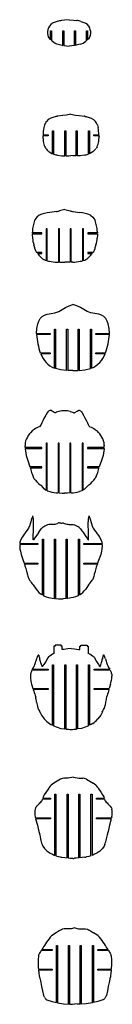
# Model space of a CAD drawing. Extents: x 1980 to 7619, y -7122 to 8570.
# Tile 12 of 12: x 2446 to 2810, y 4690 to 8570. Entities that reach past the tile are written whole.
import ezdxf

# ---------------------------------------------------------------- set-up
doc = ezdxf.new("R2010")
doc.units = 0

msp = doc.modelspace()

# ---------------------------------------------------------------- linework, layer by layer
at = {"color": 7, "linetype": 'Continuous'}
for p, q in [((2577.6, 8558), (2574, 8555.9)), ((2593.7, 8563.6), (2577.6, 8558)), ((2622.2, 8568.6), (2609.9, 8567)), ((2640, 8570.2), (2622.2, 8568.6)), ((2640, 8570.2), (2657.8, 8568.6)), ((2657.8, 8568.6), (2670.1, 8567)), ((2686.4, 8563.6), (2702.4, 8558)), ((2702.4, 8558), (2706.1, 8555.9)), ((2567.1, 8526.3), (2571.1, 8526.3)), ((2567.1, 8491.2), (2567.1, 8526.3)), ((2571.1, 8526.3), (2571.1, 8487.8)), ((2615.1, 8526.3), (2619.1, 8526.3)), ((2615.1, 8468.9), (2615.1, 8526.3)), ((2619.1, 8526.3), (2619.1, 8468.4)), ((2660.9, 8526.3), (2664.9, 8526.3)), ((2660.9, 8468.4), (2660.9, 8526.3)), ((2664.9, 8526.3), (2664.9, 8468.9)), ((2708.9, 8487.8), (2708.9, 8526.3)), ((2708.9, 8526.3), (2712.9, 8526.3)), ((2712.9, 8526.3), (2712.9, 8491.2)), ((2572.5, 8486.8), (2574.8, 8485)), ((2596.9, 8473.2), (2612.5, 8469.4)), ((2612.5, 8469.4), (2615.1, 8468.9)), ((2619.1, 8468.4), (2640, 8466.2)), ((2660.9, 8468.4), (2640, 8466.2)), ((2667.6, 8469.4), (2664.9, 8468.9)), ((2683.2, 8473.2), (2667.6, 8469.4)), ((2707.6, 8486.8), (2705.3, 8485)), ((2615.5, 8192.3), (2595.7, 8189.8)), ((2629.3, 8194.1), (2615.5, 8192.3)), ((2647.4, 8197.6), (2629.3, 8194.1)), ((2647.4, 8197.6), (2665.6, 8194.1)), ((2665.6, 8194.1), (2679.4, 8192.3)), ((2679.4, 8192.3), (2699.2, 8189.8)), ((2543.7, 8155.3), (2541.1, 8144.8)), ((2751.1, 8155.3), (2753.7, 8144.8)), ((2537.2, 8112), (2537.2, 8110.1)), ((2557.3, 8112), (2537.2, 8112)), ((2537.4, 8116), (2557.3, 8116)), ((2557.3, 8116), (2557.3, 8112)), ((2574.6, 8132.6), (2578.6, 8132.6)), ((2574.6, 8042), (2574.6, 8132.6)), ((2578.6, 8132.6), (2578.6, 8040.7)), ((2622.6, 8132.6), (2626.6, 8132.6)), ((2622.6, 8033.7), (2622.6, 8132.6)), ((2626.6, 8132.6), (2626.6, 8034)), ((2668.3, 8132.6), (2672.3, 8132.6)), ((2668.3, 8034), (2668.3, 8132.6)), ((2672.3, 8132.6), (2672.3, 8033.7)), ((2716.3, 8040.7), (2716.3, 8132.6)), ((2716.3, 8132.6), (2720.3, 8132.6)), ((2720.3, 8132.6), (2720.3, 8042)), ((2737.6, 8116), (2757.5, 8116)), ((2737.6, 8112), (2737.6, 8116)), ((2757.7, 8112), (2737.6, 8112)), ((2757.7, 8112), (2757.7, 8110.1)), ((2545, 8069.2), (2547.7, 8064.7)), ((2547.7, 8064.7), (2549.1, 8062.7)), ((2558.9, 8051.6), (2561.6, 8049.3)), ((2578.6, 8040.7), (2580.5, 8040.1)), ((2594.7, 8036.6), (2611.7, 8034.3)), ((2611.7, 8034.3), (2611.9, 8034.3)), ((2611.9, 8034.3), (2622.6, 8033.7)), ((2626.6, 8034), (2630.7, 8034.3)), ((2630.7, 8034.3), (2640, 8034.3)), ((2640, 8034.3), (2647.4, 8034.4)), ((2654.9, 8034.3), (2647.4, 8034.4)), ((2664.1, 8034.3), (2654.9, 8034.3)), ((2668.3, 8034), (2664.1, 8034.3)), ((2683, 8034.3), (2672.3, 8033.7)), ((2683.1, 8034.3), (2683, 8034.3)), ((2700.2, 8036.6), (2683.1, 8034.3)), ((2716.3, 8040.7), (2714.3, 8040.1)), ((2735.9, 8051.6), (2733.3, 8049.3)), ((2747.2, 8064.7), (2745.8, 8062.7)), ((2749.9, 8069.2), (2747.2, 8064.7)), ((2583.1, 7812.5), (2564.3, 7810.1)), ((2590.3, 7813.8), (2583.1, 7812.5)), ((2623.3, 7822.8), (2602.8, 7817.1)), ((2623.3, 7822.8), (2643.7, 7817.1)), ((2656.2, 7813.8), (2663.4, 7812.5)), ((2663.4, 7812.5), (2682.3, 7810.1)), ((2505.4, 7781.6), (2504.5, 7779.4)), ((2741.1, 7781.6), (2742, 7779.4)), ((2495.7, 7736.4), (2495.4, 7729.9)), ((2533.1, 7729.9), (2495.4, 7729.9)), ((2495.4, 7725.9), (2533.1, 7725.9)), ((2533.1, 7725.9), (2533.1, 7729.9)), ((2554.4, 7746.5), (2550.4, 7746.5)), ((2550.4, 7746.5), (2550.4, 7621.2)), ((2554.4, 7620.1), (2554.4, 7746.5)), ((2602.4, 7746.5), (2598.4, 7746.5)), ((2598.4, 7746.5), (2598.4, 7614.6)), ((2602.4, 7614.6), (2602.4, 7746.5)), ((2648.2, 7746.5), (2644.2, 7746.5)), ((2644.2, 7746.5), (2644.2, 7614.6)), ((2648.2, 7614.6), (2648.2, 7746.5)), ((2696.2, 7746.5), (2692.2, 7746.5)), ((2692.2, 7746.5), (2692.2, 7620.1)), ((2696.2, 7621.2), (2696.2, 7746.5)), ((2751.1, 7729.9), (2713.4, 7729.9)), ((2713.4, 7729.9), (2713.4, 7725.9)), ((2713.4, 7725.9), (2751.1, 7725.9)), ((2750.8, 7736.4), (2751.1, 7729.9)), ((2533.1, 7653), (2512, 7653)), ((2515.2, 7649), (2533.1, 7649)), ((2533.1, 7649), (2533.1, 7653)), ((2734.5, 7653), (2713.4, 7653)), ((2713.4, 7653), (2713.4, 7649)), ((2713.4, 7649), (2731.4, 7649)), ((2592.4, 7614.8), (2598.4, 7614.6)), ((2602.4, 7614.6), (2608.9, 7614.6)), ((2608.9, 7614.6), (2621.6, 7614.8)), ((2621.6, 7614.8), (2623.3, 7614.9)), ((2624.9, 7614.8), (2623.3, 7614.9)), ((2637.6, 7614.6), (2624.9, 7614.8)), ((2644.2, 7614.6), (2637.6, 7614.6)), ((2654.1, 7614.8), (2648.2, 7614.6)), ((2511.9, 7333.7), (2565.1, 7333.7)), ((2565.1, 7333.7), (2565.1, 7329.7)), ((2582.4, 7350.3), (2586.4, 7350.3)), ((2582.4, 7197.2), (2582.4, 7350.3)), ((2586.4, 7350.3), (2586.4, 7195.7)), ((2630.4, 7350.3), (2634.4, 7350.3)), ((2630.4, 7188.2), (2630.4, 7350.3)), ((2634.4, 7350.3), (2634.4, 7187.9)), ((2676.1, 7350.3), (2680.1, 7350.3)), ((2676.1, 7187.9), (2676.1, 7350.3)), ((2680.1, 7350.3), (2680.1, 7188.2)), ((2724.1, 7195.7), (2724.1, 7350.3)), ((2724.1, 7350.3), (2728.1, 7350.3)), ((2728.1, 7350.3), (2728.1, 7197.2)), ((2745.4, 7333.7), (2798.6, 7333.7)), ((2745.4, 7329.7), (2745.4, 7333.7)), ((2565.1, 7329.7), (2512.1, 7329.7)), ((2798.4, 7329.7), (2745.4, 7329.7)), ((2527, 7256.9), (2565.1, 7256.9)), ((2565.1, 7256.9), (2565.1, 7252.9)), ((2745.4, 7256.9), (2783.5, 7256.9)), ((2745.4, 7252.9), (2745.4, 7256.9)), ((2565.1, 7252.9), (2528.5, 7252.9)), ((2782, 7252.9), (2745.4, 7252.9)), ((2655.2, 7187.4), (2634.4, 7187.9)), ((2655.2, 7187.4), (2676.1, 7187.9)), ((2553.4, 7020.9), (2548, 7011.5)), ((2691.4, 7020.9), (2696.8, 7011.5)), ((2466.7, 6894.2), (2466.6, 6891.3)), ((2532.2, 6884.7), (2466.6, 6884.7)), ((2467, 6880.7), (2532.2, 6880.7)), ((2532.2, 6880.7), (2532.2, 6884.7)), ((2553.5, 6901.3), (2549.5, 6901.3)), ((2549.5, 6901.3), (2549.5, 6716)), ((2553.5, 6714), (2553.5, 6901.3)), ((2601.5, 6901.3), (2597.5, 6901.3)), ((2597.5, 6901.3), (2597.5, 6705.6)), ((2601.5, 6705.3), (2601.5, 6901.3)), ((2647.3, 6901.3), (2643.3, 6901.3)), ((2643.3, 6901.3), (2643.3, 6705.3)), ((2647.3, 6705.6), (2647.3, 6901.3)), ((2695.3, 6901.3), (2691.3, 6901.3)), ((2691.3, 6901.3), (2691.3, 6714)), ((2695.3, 6716), (2695.3, 6901.3)), ((2778.1, 6884.7), (2712.6, 6884.7)), ((2712.6, 6884.7), (2712.6, 6880.7)), ((2712.6, 6880.7), (2777.8, 6880.7)), ((2778.1, 6894.2), (2778.2, 6891.3)), ((2471.2, 6852.3), (2478.5, 6828.7)), ((2478.5, 6828.7), (2484.7, 6812)), ((2766.3, 6828.7), (2760.1, 6812)), ((2773.5, 6852.3), (2766.3, 6828.7)), ((2484.7, 6812), (2486.2, 6807.9)), ((2532.2, 6807.9), (2486.2, 6807.9)), ((2487.7, 6803.9), (2488.7, 6801.3)), ((2487.7, 6803.9), (2532.2, 6803.9)), ((2532.2, 6803.9), (2532.2, 6807.9)), ((2758.6, 6807.9), (2712.6, 6807.9)), ((2712.6, 6807.9), (2712.6, 6803.9)), ((2712.6, 6803.9), (2757.1, 6803.9)), ((2757.1, 6803.9), (2756.1, 6801.3)), ((2760.1, 6812), (2758.6, 6807.9)), ((2500.4, 6764.7), (2501.9, 6762.4)), ((2744.4, 6764.7), (2742.9, 6762.4)), ((2526.5, 6737.3), (2528.3, 6735.7)), ((2528.3, 6735.7), (2538.5, 6726)), ((2538.5, 6726), (2546, 6718.4)), ((2546, 6718.4), (2549.5, 6716)), ((2698.8, 6718.4), (2695.3, 6716)), ((2706.3, 6726), (2698.8, 6718.4)), ((2716.5, 6735.7), (2706.3, 6726)), ((2718.3, 6737.3), (2716.5, 6735.7)), ((2601.5, 6705.3), (2602.4, 6705.2)), ((2602.4, 6705.2), (2612.7, 6704.5)), ((2612.7, 6704.5), (2622.4, 6704.2)), ((2632.1, 6704.5), (2622.4, 6704.2)), ((2642.4, 6705.2), (2632.1, 6704.5)), ((2643.3, 6705.3), (2642.4, 6705.2)), ((2499.7, 6559.5), (2500, 6573.4)), ((2499.7, 6555.2), (2499.7, 6559.5)), ((2500, 6573.4), (2500.6, 6591.9)), ((2535.5, 6568.8), (2530.2, 6564.2)), ((2680, 6568.8), (2685.2, 6564.2)), ((2715.4, 6573.4), (2714.8, 6591.9)), ((2715.7, 6559.5), (2715.4, 6573.4)), ((2715.7, 6555.2), (2715.7, 6559.5)), ((2460.1, 6537.3), (2456, 6531.5)), ((2499.1, 6537.7), (2499.7, 6555.2)), ((2519.2, 6548.2), (2509.1, 6533.2)), ((2534.8, 6522.8), (2538.8, 6522.8)), ((2534.8, 6303.3), (2534.8, 6522.8)), ((2538.8, 6522.8), (2538.8, 6300.8)), ((2582.8, 6522.8), (2586.8, 6522.8)), ((2582.8, 6289.6), (2582.8, 6522.8)), ((2586.8, 6522.8), (2586.8, 6289)), ((2628.6, 6522.8), (2632.6, 6522.8)), ((2628.6, 6289), (2628.6, 6522.8)), ((2632.6, 6522.8), (2632.6, 6289.6)), ((2676.6, 6300.8), (2676.6, 6522.8)), ((2676.6, 6522.8), (2680.6, 6522.8)), ((2680.6, 6522.8), (2680.6, 6303.3)), ((2696.3, 6548.2), (2706.3, 6533.2)), ((2716.3, 6537.7), (2715.7, 6555.2)), ((2755.3, 6537.3), (2759.4, 6531.5)), ((2445.9, 6502.2), (2445.9, 6498.6)), ((2517.5, 6502.2), (2445.9, 6502.2)), ((2445.9, 6498.6), (2446.9, 6484)), ((2446.7, 6511.1), (2446.1, 6506.2)), ((2446.1, 6506.2), (2517.5, 6506.2)), ((2446.9, 6484), (2448.4, 6475.6)), ((2517.5, 6506.2), (2517.5, 6502.2)), ((2697.9, 6506.2), (2769.4, 6506.2)), ((2697.9, 6502.2), (2697.9, 6506.2)), ((2769.5, 6502.2), (2697.9, 6502.2)), ((2768.6, 6484), (2767.1, 6475.6)), ((2769.5, 6498.6), (2768.6, 6484)), ((2768.7, 6511.1), (2769.4, 6506.2)), ((2769.5, 6502.2), (2769.5, 6498.6)), ((2448.4, 6475.6), (2451.2, 6463.4)), ((2451.2, 6463.4), (2459.5, 6438.6)), ((2764.2, 6463.4), (2755.9, 6438.6)), ((2767.1, 6475.6), (2764.2, 6463.4)), ((2462.9, 6429.3), (2517.5, 6429.3)), ((2517.5, 6425.3), (2464.4, 6425.3)), ((2468.9, 6413.1), (2468.9, 6413.1)), ((2517.5, 6429.3), (2517.5, 6425.3)), ((2697.9, 6429.3), (2752.5, 6429.3)), ((2697.9, 6425.3), (2697.9, 6429.3)), ((2751, 6425.3), (2697.9, 6425.3)), ((2746.5, 6413.1), (2746.5, 6413.1)), ((2498.9, 6342.9), (2510.2, 6325.9)), ((2716.6, 6342.9), (2705.2, 6325.9)), ((2538.8, 6300.8), (2539.5, 6300.4)), ((2539.5, 6300.4), (2541.2, 6299.6)), ((2559, 6293.5), (2581.1, 6289.8)), ((2581.1, 6289.8), (2582.8, 6289.6)), ((2586.8, 6289), (2599, 6288.2)), ((2628.6, 6289), (2616.5, 6288.2)), ((2634.3, 6289.8), (2632.6, 6289.6)), ((2656.4, 6293.5), (2634.3, 6289.8)), ((2675.9, 6300.4), (2674.2, 6299.6)), ((2676.6, 6300.8), (2675.9, 6300.4)), ((2585.2, 6101.1), (2580.5, 6101.1)), ((2580.5, 6101.1), (2580.5, 6072.7)), ((2585.2, 6105.1), (2585.2, 6101.1)), ((2609.1, 6105.1), (2585.2, 6105.1)), ((2609.3, 6101.1), (2609.1, 6105.1)), ((2613.1, 6101.1), (2609.3, 6101.1)), ((2613.1, 6087.8), (2613.1, 6101.1)), ((2647.9, 6092.1), (2635, 6090.6)), ((2647.9, 6092.1), (2660.7, 6090.6)), ((2682.6, 6087.8), (2682.6, 6101.1)), ((2682.6, 6101.1), (2686.4, 6101.1)), ((2686.4, 6101.1), (2686.6, 6105.1)), ((2686.6, 6105.1), (2710.5, 6105.1)), ((2710.5, 6105.1), (2710.5, 6101.1)), ((2710.5, 6101.1), (2715.2, 6101.1)), ((2715.2, 6101.1), (2715.2, 6072.7)), ((2556.5, 6055.1), (2548, 6041.4)), ((2558.8, 6059.1), (2556.5, 6055.1)), ((2580.5, 6072.7), (2580.2, 6072.6)), ((2635, 6090.6), (2619.3, 6088.6)), ((2660.7, 6090.6), (2676.5, 6088.6)), ((2715.2, 6072.7), (2715.5, 6072.6)), ((2736.9, 6059.1), (2739.3, 6055.1)), ((2739.3, 6055.1), (2747.7, 6041.4)), ((2512.3, 6051.1), (2509.8, 6042)), ((2540.5, 6029.7), (2538.3, 6026.3)), ((2548, 6041.4), (2540.5, 6029.7)), ((2575, 6027.9), (2579, 6027.9)), ((2575, 5790.1), (2575, 6027.9)), ((2579, 6027.9), (2579, 5788.2)), ((2623, 6027.9), (2627, 6027.9)), ((2623, 5775.2), (2623, 6027.9)), ((2627, 6027.9), (2627, 5774.7)), ((2668.8, 6027.9), (2672.8, 6027.9)), ((2668.8, 5774.7), (2668.8, 6027.9)), ((2672.8, 6027.9), (2672.8, 5775.2)), ((2716.8, 6027.9), (2720.8, 6027.9)), ((2716.8, 5788.2), (2716.8, 6027.9)), ((2720.8, 6027.9), (2720.8, 5790.1)), ((2747.7, 6041.4), (2755.3, 6029.7)), ((2755.3, 6029.7), (2757.5, 6026.3)), ((2783.4, 6051.1), (2785.9, 6042)), ((2490.7, 5998.7), (2490, 5996.5)), ((2494.1, 6007.3), (2490.7, 5998.7)), ((2557.7, 6007.3), (2494.1, 6007.3)), ((2496.1, 6011.3), (2557.7, 6011.3)), ((2557.7, 6011.3), (2557.7, 6007.3)), ((2738, 6011.3), (2799.6, 6011.3)), ((2738, 6007.3), (2738, 6011.3)), ((2801.7, 6007.3), (2738, 6007.3)), ((2801.7, 6007.3), (2805, 5998.7)), ((2805, 5998.7), (2805.7, 5996.5)), ((2492.4, 5951.5), (2497.5, 5934.5)), ((2803.3, 5951.5), (2798.2, 5934.5)), ((2497.5, 5934.5), (2557.7, 5934.5)), ((2557.7, 5930.5), (2498.8, 5930.5)), ((2557.7, 5934.5), (2557.7, 5930.5)), ((2738, 5934.5), (2798.2, 5934.5)), ((2738, 5930.5), (2738, 5934.5)), ((2796.9, 5930.5), (2738, 5930.5)), ((2512.2, 5881), (2514.3, 5870.2)), ((2514.3, 5870.2), (2517.6, 5857.6)), ((2781.4, 5870.2), (2778.1, 5857.6)), ((2783.5, 5881), (2781.4, 5870.2)), ((2517.6, 5857.6), (2518.2, 5856)), ((2526.2, 5839.6), (2531.6, 5829.8)), ((2531.6, 5829.8), (2542.2, 5815.5)), ((2764.2, 5829.8), (2753.6, 5815.5)), ((2769.5, 5839.6), (2764.2, 5829.8)), ((2778.1, 5857.6), (2777.6, 5856)), ((2542.2, 5815.5), (2543.8, 5813.8)), ((2753.6, 5815.5), (2752, 5813.8)), ((2607, 5777.8), (2622, 5775.3)), ((2622, 5775.3), (2623, 5775.2)), ((2673.8, 5775.3), (2672.8, 5775.2)), ((2688.7, 5777.8), (2673.8, 5775.3)), ((2606.3, 5577.2), (2579.4, 5561.6)), ((2636.7, 5581.8), (2621.3, 5580.8)), ((2657.2, 5585.2), (2636.7, 5581.8)), ((2657.2, 5585.2), (2677.7, 5581.8)), ((2677.7, 5581.8), (2693.1, 5580.8)), ((2708.1, 5577.2), (2735.1, 5561.6)), ((2560, 5542.4), (2547.9, 5524.5)), ((2561.6, 5544.7), (2560, 5542.4)), ((2584.3, 5518.9), (2588.3, 5518.9)), ((2584.3, 5277.2), (2584.3, 5518.9)), ((2588.3, 5518.9), (2588.3, 5275.9)), ((2632.3, 5518.9), (2636.3, 5518.9)), ((2632.3, 5267.8), (2632.3, 5518.9)), ((2636.3, 5518.9), (2636.3, 5267.4)), ((2678.1, 5518.9), (2682.1, 5518.9)), ((2678.1, 5267.4), (2678.1, 5518.9)), ((2682.1, 5518.9), (2682.1, 5267.8)), ((2726.1, 5275.9), (2726.1, 5518.9)), ((2726.1, 5518.9), (2730.1, 5518.9)), ((2730.1, 5518.9), (2730.1, 5277.2)), ((2752.8, 5544.7), (2754.4, 5542.4)), ((2754.4, 5542.4), (2766.5, 5524.5)), ((2513.9, 5472.1), (2512.4, 5470.6)), ((2516.5, 5474.8), (2513.9, 5472.1)), ((2519.1, 5477.5), (2516.5, 5474.8)), ((2567, 5498.3), (2535.1, 5498.3)), ((2537.6, 5507.4), (2536.1, 5502.3)), ((2536.1, 5502.3), (2567, 5502.3)), ((2567, 5502.3), (2567, 5498.3)), ((2747.4, 5502.3), (2778.3, 5502.3)), ((2747.4, 5498.3), (2747.4, 5502.3)), ((2779.3, 5498.3), (2747.4, 5498.3)), ((2776.8, 5507.4), (2778.3, 5502.3)), ((2795.3, 5477.5), (2797.9, 5474.8)), ((2797.9, 5474.8), (2800.5, 5472.1)), ((2800.5, 5472.1), (2802, 5470.6)), ((2508.2, 5464.6), (2506.7, 5459.9)), ((2806.2, 5464.6), (2807.8, 5459.9)), ((2506.7, 5429.4), (2507.6, 5425.5)), ((2507.6, 5425.5), (2567, 5425.5)), ((2508.5, 5421.5), (2515.5, 5395.6)), ((2567, 5421.5), (2508.5, 5421.5)), ((2515.5, 5395.6), (2518.9, 5382.6)), ((2567, 5425.5), (2567, 5421.5)), ((2747.4, 5425.5), (2806.9, 5425.5)), ((2747.4, 5421.5), (2747.4, 5425.5)), ((2805.9, 5421.5), (2747.4, 5421.5)), ((2798.9, 5395.6), (2795.6, 5382.6)), ((2805.9, 5421.5), (2798.9, 5395.6)), ((2807.7, 5429.4), (2806.9, 5425.5)), ((2518.9, 5382.6), (2521.5, 5370.9)), ((2521.5, 5370.9), (2522.3, 5367)), ((2522.3, 5367), (2524.3, 5357.7)), ((2524.3, 5357.7), (2528, 5341.8)), ((2790.1, 5357.7), (2786.4, 5341.8)), ((2792.1, 5367), (2790.1, 5357.7)), ((2793, 5370.9), (2792.1, 5367)), ((2795.6, 5382.6), (2793, 5370.9)), ((2533.7, 5320), (2536.7, 5313.5)), ((2780.7, 5320), (2777.7, 5313.5)), ((2536.7, 5313.5), (2542.9, 5304.4)), ((2556, 5292.5), (2557.1, 5291.6)), ((2557.1, 5291.6), (2565.6, 5285.8)), ((2757.3, 5291.6), (2748.8, 5285.8)), ((2758.4, 5292.5), (2757.3, 5291.6)), ((2777.7, 5313.5), (2771.5, 5304.4)), ((2644.2, 4987.7), (2638.9, 4987.4)), ((2663, 4991.1), (2648.4, 4988.3)), ((2663, 4991.1), (2677.6, 4988.3)), ((2681.7, 4987.7), (2687.1, 4987.4)), ((2523.9, 4891.3), (2520, 4883.7)), ((2526.5, 4895.2), (2523.9, 4891.3)), ((2572.8, 4901.8), (2530.6, 4901.8)), ((2532.7, 4905.8), (2572.8, 4905.8)), ((2572.8, 4905.8), (2572.8, 4901.8)), ((2590.1, 4922.4), (2594.1, 4922.4)), ((2590.1, 4696.9), (2590.1, 4922.4)), ((2594.1, 4922.4), (2594.1, 4696)), ((2638.1, 4922.4), (2642.1, 4922.4)), ((2638.1, 4690.4), (2638.1, 4922.4)), ((2642.1, 4922.4), (2642.1, 4690.4)), ((2683.9, 4922.4), (2687.9, 4922.4)), ((2683.9, 4690.4), (2683.9, 4922.4)), ((2687.9, 4922.4), (2687.9, 4690.4)), ((2731.9, 4696), (2731.9, 4922.4)), ((2731.9, 4922.4), (2735.9, 4922.4)), ((2735.9, 4922.4), (2735.9, 4696.9)), ((2753.2, 4905.8), (2793.2, 4905.8)), ((2753.2, 4901.8), (2753.2, 4905.8)), ((2795.4, 4901.8), (2753.2, 4901.8)), ((2799.5, 4895.2), (2802, 4891.3)), ((2802, 4891.3), (2806, 4883.7)), ((2519.8, 4828.9), (2572.8, 4828.9)), ((2572.8, 4824.9), (2520.2, 4824.9)), ((2572.8, 4828.9), (2572.8, 4824.9)), ((2753.2, 4828.9), (2806.1, 4828.9)), ((2753.2, 4824.9), (2753.2, 4828.9)), ((2805.7, 4824.9), (2753.2, 4824.9)), ((2525.3, 4791.4), (2525.7, 4789.8)), ((2525.7, 4789.8), (2528.6, 4776.8)), ((2528.6, 4776.8), (2531.9, 4760.1)), ((2797.4, 4776.8), (2794, 4760.1)), ((2800.3, 4789.8), (2797.4, 4776.8)), ((2800.7, 4791.4), (2800.3, 4789.8)), ((2531.9, 4760.1), (2535, 4743.7)), ((2535, 4743.7), (2539.4, 4725.6)), ((2791, 4743.7), (2786.6, 4725.6)), ((2794, 4760.1), (2791, 4743.7)), ((2539.4, 4725.6), (2540.3, 4723.9)), ((2548.9, 4711.2), (2552.1, 4708.4)), ((2552.1, 4708.4), (2552.6, 4707.9)), ((2773.8, 4708.4), (2773.3, 4707.9)), ((2777.1, 4711.2), (2773.8, 4708.4)), ((2786.6, 4725.6), (2785.7, 4723.9))]:
    msp.add_line(p, q, dxfattribs=at)
at = {"color": 7, "linetype": 'Continuous', "flags": 128}
for points in [[(2558.1, 8502.9), (2564.3, 8494), (2567.1, 8491.2)], [(2722, 8502.9), (2715.7, 8494), (2712.9, 8491.2)], [(2571.1, 8487.8), (2572.2, 8487), (2572.5, 8486.8), (2572.5, 8486.8)], [(2708.9, 8487.8), (2707.8, 8487), (2707.6, 8486.8), (2707.6, 8486.8)], [(2591.2, 8188.8), (2591.2, 8188.8), (2591.2, 8188.8), (2591.2, 8188.8), (2591.1, 8188.8), (2591, 8188.8), (2590.5, 8188.6), (2589.8, 8188.4), (2588.3, 8188.1), (2585.5, 8187.5), (2579.8, 8186.1), (2568.5, 8182.8), (2558.3, 8177.3), (2550.5, 8168.5)], [(2703.7, 8188.8), (2703.7, 8188.8), (2703.7, 8188.8), (2703.7, 8188.8), (2703.8, 8188.8), (2703.9, 8188.8), (2704.3, 8188.6), (2705.1, 8188.4), (2706.5, 8188.1), (2709.4, 8187.5), (2715.1, 8186.1), (2726.3, 8182.8), (2736.6, 8177.3), (2744.3, 8168.5)], [(2561.6, 8049.3), (2567.9, 8045.5), (2574.6, 8042)], [(2733.3, 8049.3), (2726.9, 8045.5), (2720.3, 8042)], [(2522.4, 7799.3), (2512.6, 7791.7), (2505.4, 7781.6)], [(2724.1, 7799.3), (2733.9, 7791.7), (2741.1, 7781.6)], [(2495.4, 7725.9), (2495.4, 7722.5), (2496, 7708.7)], [(2751.1, 7725.9), (2751.1, 7722.5), (2750.5, 7708.7)], [(2505.9, 7666.9), (2508, 7660.9), (2510.6, 7655.1)], [(2510.6, 7655.1), (2511.1, 7654.3), (2511.6, 7653.6)], [(2511.6, 7653.6), (2512, 7653.1), (2512, 7653)], [(2734.9, 7653.6), (2734.6, 7653.1), (2734.5, 7653)], [(2736, 7655.1), (2735.5, 7654.3), (2734.9, 7653.6)], [(2740.7, 7666.9), (2738.6, 7660.9), (2736, 7655.1)], [(2511.9, 7333.7), (2512.7, 7353.2), (2517.3, 7372.2), (2521.1, 7382.6), (2526.2, 7392.3), (2533.8, 7400.2), (2543.2, 7405.9), (2553.5, 7409.3), (2569, 7412.2), (2584.5, 7415.2), (2599, 7420.8), (2612.7, 7428.3), (2626.2, 7436.3), (2640.2, 7443.2), (2655.2, 7447.3)], [(2798.6, 7333.7), (2797.8, 7353.2), (2793.2, 7372.2), (2789.3, 7382.6), (2784.2, 7392.3), (2776.7, 7400.2), (2767.3, 7405.9), (2757, 7409.3), (2741.5, 7412.2), (2726, 7415.2), (2711.5, 7420.8), (2697.8, 7428.3), (2684.3, 7436.3), (2670.3, 7443.2), (2655.2, 7447.3)], [(2630.4, 7188.2), (2608, 7190.5), (2586.4, 7195.7)], [(2680.1, 7188.2), (2702.5, 7190.5), (2724.1, 7195.7)], [(2560.2, 7028.5), (2556.2, 7025.2), (2553.4, 7020.9)], [(2581.9, 7021.9), (2573.4, 7027.1), (2566.8, 7031.1)], [(2600, 7026.4), (2590.9, 7023), (2586.5, 7020.7), (2585.3, 7020.6), (2584.1, 7021), (2581.9, 7021.9)], [(2644.7, 7026.4), (2653.9, 7023), (2658.3, 7020.7), (2659.5, 7020.6), (2660.7, 7021), (2662.9, 7021.9)], [(2662.9, 7021.9), (2671.4, 7027.1), (2678, 7031.1)], [(2684.5, 7028.5), (2688.6, 7025.2), (2691.4, 7020.9)], [(2536.5, 6989.4), (2532.8, 6981.2), (2529.9, 6974.8)], [(2547.4, 7009.6), (2541.3, 6998.3), (2536.5, 6989.4)], [(2548, 7011.5), (2547.7, 7010.4), (2547.4, 7009.6)], [(2696.8, 7011.5), (2697.1, 7010.4), (2697.3, 7009.6)], [(2697.3, 7009.6), (2703.5, 6998.3), (2708.3, 6989.4)], [(2708.3, 6989.4), (2712, 6981.2), (2714.8, 6974.8)], [(2529.9, 6974.8), (2526.7, 6970.4), (2523.1, 6966.3), (2518.1, 6964), (2512.9, 6962.3), (2507.8, 6958.9), (2502.6, 6955.3), (2498.3, 6952.5), (2494.5, 6949.6)], [(2714.8, 6974.8), (2718.1, 6970.4), (2721.7, 6966.3), (2726.7, 6964), (2731.9, 6962.3), (2737, 6958.9), (2742.2, 6955.3), (2746.4, 6952.5), (2750.2, 6949.6)], [(2467, 6880.7), (2467.4, 6875.9), (2467.9, 6871.1)], [(2467.9, 6871.1), (2469.3, 6861.6), (2471.2, 6852.3)], [(2776.9, 6871.1), (2775.5, 6861.6), (2773.5, 6852.3)], [(2777.8, 6880.7), (2777.3, 6875.9), (2776.9, 6871.1)], [(2553.5, 6714), (2554.7, 6713.6), (2564.4, 6710.8)], [(2691.3, 6714), (2690.1, 6713.6), (2680.4, 6710.8)], [(2493.8, 6606.2), (2491.4, 6598.2), (2489.5, 6591.8)], [(2498, 6614.5), (2497.9, 6614.5), (2497.7, 6614.4), (2497.6, 6614.2), (2497.3, 6613.8), (2497.2, 6613.7), (2497.2, 6613.7), (2497.2, 6613.7), (2497.2, 6613.7), (2497.2, 6613.7), (2497.2, 6613.7), (2497.2, 6613.7), (2497.2, 6613.7), (2497.2, 6613.7), (2497.2, 6613.7), (2497.2, 6613.7), (2497.2, 6613.7), (2497.2, 6613.6), (2497.1, 6613.6), (2497, 6613.5), (2496.9, 6613.2), (2496.6, 6612.7), (2495.6, 6610.5), (2493.8, 6606.2)], [(2717.4, 6614.5), (2717.6, 6614.5), (2717.7, 6614.4), (2717.9, 6614.2), (2718.2, 6613.8), (2718.2, 6613.7), (2718.2, 6613.7), (2718.2, 6613.7), (2718.2, 6613.7), (2718.2, 6613.7), (2718.2, 6613.7), (2718.2, 6613.7), (2718.2, 6613.7), (2718.2, 6613.7), (2718.2, 6613.7), (2718.2, 6613.7), (2718.2, 6613.7), (2718.3, 6613.6), (2718.3, 6613.6), (2718.4, 6613.5), (2718.6, 6613.2), (2718.9, 6612.7), (2719.8, 6610.5), (2721.7, 6606.2)], [(2721.7, 6606.2), (2724.1, 6598.2), (2725.9, 6591.8)], [(2489.5, 6591.8), (2489.4, 6591.7), (2489.3, 6591.3), (2489, 6590.3), (2488.5, 6588.8), (2488.4, 6588.6), (2488.4, 6588.6), (2488.4, 6588.6), (2488.4, 6588.6), (2488.4, 6588.6), (2488.4, 6588.6), (2488.4, 6588.6), (2488.4, 6588.6), (2488.4, 6588.6), (2488.4, 6588.6), (2488.4, 6588.6), (2488.4, 6588.6), (2488.4, 6588.5), (2488.4, 6588.4), (2488.3, 6588.2), (2488.1, 6587.8), (2487.9, 6586.9), (2487.5, 6585.4), (2485.9, 6578.8), (2481, 6566.3)], [(2575.8, 6581.5), (2570.5, 6581.1), (2565.2, 6581), (2560, 6580.8), (2554.8, 6579.7)], [(2607.7, 6586.1), (2604.1, 6586.2), (2600.6, 6587), (2599.7, 6587.2), (2598.8, 6587.1), (2597.1, 6586.4), (2593.8, 6584.8)], [(2607.7, 6586.1), (2611.3, 6586.2), (2614.8, 6587), (2615.7, 6587.2), (2616.6, 6587.1), (2618.3, 6586.4), (2621.7, 6584.8)], [(2639.6, 6581.5), (2644.9, 6581.1), (2650.2, 6581), (2655.5, 6580.8), (2660.6, 6579.7)], [(2725.9, 6591.8), (2726, 6591.7), (2726.1, 6591.3), (2726.5, 6590.3), (2726.9, 6588.8), (2727, 6588.6), (2727, 6588.6), (2727, 6588.6), (2727, 6588.6), (2727, 6588.6), (2727, 6588.6), (2727, 6588.6), (2727, 6588.6), (2727, 6588.6), (2727, 6588.6), (2727, 6588.6), (2727, 6588.6), (2727, 6588.5), (2727.1, 6588.4), (2727.1, 6588.2), (2727.3, 6587.8), (2727.5, 6586.9), (2728, 6585.4), (2729.5, 6578.8), (2734.4, 6566.3)], [(2456, 6531.5), (2450.1, 6521.9), (2446.7, 6511.1)], [(2499.8, 6520.3), (2499.6, 6520.3), (2499.5, 6520.4), (2499.4, 6520.6), (2499.2, 6521.1), (2499, 6522.3), (2499, 6524.5), (2499, 6526.7), (2499, 6528.9), (2499.1, 6537.7)], [(2509.1, 6533.2), (2504.4, 6526.7), (2500.6, 6520.8), (2500, 6520.3), (2500, 6520.3), (2499.9, 6520.3), (2499.8, 6520.3), (2499.8, 6520.3)], [(2706.3, 6533.2), (2711, 6526.7), (2714.8, 6520.8), (2715.4, 6520.3), (2715.5, 6520.3), (2715.5, 6520.3), (2715.6, 6520.3), (2715.6, 6520.3)], [(2715.6, 6520.3), (2715.8, 6520.3), (2715.9, 6520.4), (2716, 6520.6), (2716.2, 6521.1), (2716.4, 6522.3), (2716.4, 6524.5), (2716.4, 6526.7), (2716.4, 6528.9), (2716.3, 6537.7)], [(2759.4, 6531.5), (2765.3, 6521.9), (2768.7, 6511.1)], [(2459.5, 6438.6), (2461.9, 6432.2), (2462.9, 6429.3)], [(2755.9, 6438.6), (2753.6, 6432.2), (2752.5, 6429.3)], [(2541.2, 6299.6), (2549.9, 6296), (2559, 6293.5)], [(2674.2, 6299.6), (2665.5, 6296), (2656.4, 6293.5)], [(2520.6, 6065.9), (2520.1, 6066.7), (2519.9, 6066.8), (2519.7, 6066.9), (2519.5, 6066.9), (2519.2, 6066.8), (2518.8, 6066.6), (2518.5, 6066.2), (2517.9, 6065.4)], [(2619.3, 6088.6), (2616.1, 6088.4), (2613.1, 6087.8)], [(2676.5, 6088.6), (2679.7, 6088.4), (2682.6, 6087.8)], [(2775.1, 6065.9), (2775.6, 6066.7), (2775.8, 6066.8), (2776.1, 6066.9), (2776.3, 6066.9), (2776.5, 6066.8), (2776.9, 6066.6), (2777.2, 6066.2), (2777.8, 6065.4)], [(2529.9, 6032.5), (2529.9, 6032.6), (2529.8, 6032.8), (2529.6, 6033.6), (2529.3, 6034.6), (2528.6, 6036.8), (2527.9, 6039.3), (2527.8, 6039.8), (2527.4, 6041.2), (2525.1, 6049.7), (2525.1, 6049.8), (2525, 6049.9)], [(2538.3, 6026.3), (2536.3, 6023.3), (2535.1, 6022.1), (2534.4, 6021.5), (2534, 6021.4), (2533.7, 6021.4), (2533.5, 6021.5)], [(2757.5, 6026.3), (2759.4, 6023.3), (2760.6, 6022.1), (2761.4, 6021.5), (2761.8, 6021.4), (2762, 6021.4), (2762.2, 6021.5)], [(2490, 5996.5), (2488.3, 5989.8), (2488, 5982.9)], [(2805.7, 5996.5), (2807.4, 5989.8), (2807.8, 5982.9)], [(2498.8, 5930.5), (2500.7, 5924.9), (2502.7, 5919.1), (2504.7, 5912.9), (2506.7, 5906.9), (2508.7, 5900.9)], [(2796.9, 5930.5), (2795.1, 5924.9), (2793, 5919.1), (2791, 5912.9), (2789.1, 5906.9), (2787.1, 5900.9)], [(2562.7, 5797.1), (2568.8, 5793.4), (2575, 5790.1)], [(2579, 5788.2), (2592.8, 5782.3), (2607, 5777.8)], [(2716.8, 5788.2), (2702.9, 5782.3), (2688.7, 5777.8)], [(2733.1, 5797.1), (2726.9, 5793.4), (2720.8, 5790.1)], [(2547.9, 5524.5), (2542.5, 5516.1), (2537.6, 5507.4)], [(2766.5, 5524.5), (2771.9, 5516.1), (2776.8, 5507.4)], [(2512.4, 5470.6), (2510, 5467.8), (2508.2, 5464.6)], [(2802, 5470.6), (2804.4, 5467.8), (2806.2, 5464.6)], [(2565.6, 5285.8), (2574.6, 5281.5), (2581.7, 5278)], [(2581.7, 5278), (2582.9, 5277.6), (2584.3, 5277.2)], [(2732.7, 5278), (2731.5, 5277.6), (2730.1, 5277.2)], [(2748.8, 5285.8), (2739.8, 5281.5), (2732.7, 5278)], [(2588.3, 5275.9), (2596.7, 5273.4), (2605.5, 5271.4)], [(2612, 5270.1), (2623.4, 5268.8), (2632.3, 5267.8)], [(2636.3, 5267.4), (2646, 5266.3), (2653.6, 5265.6)], [(2678.1, 5267.4), (2668.4, 5266.3), (2660.8, 5265.6)], [(2702.4, 5270.1), (2691, 5268.8), (2682.1, 5267.8)], [(2726.1, 5275.9), (2717.7, 5273.4), (2708.9, 5271.4)], [(2613.9, 4986.3), (2609.7, 4984.3), (2605.6, 4981.9), (2601.5, 4979.3), (2597.5, 4976.8), (2593.5, 4974.4), (2589.5, 4972)], [(2628.2, 4987.9), (2620.9, 4988), (2613.9, 4986.3)], [(2638.9, 4987.4), (2633.3, 4987.6), (2630.8, 4987.8), (2628.2, 4987.9)], [(2648.4, 4988.3), (2646.2, 4987.9), (2644.2, 4987.7)], [(2677.6, 4988.3), (2679.7, 4987.9), (2681.7, 4987.7)], [(2687.1, 4987.4), (2692.6, 4987.6), (2695.1, 4987.8), (2697.8, 4987.9)], [(2697.8, 4987.9), (2705, 4988), (2712.1, 4986.3)], [(2712.1, 4986.3), (2716.3, 4984.3), (2720.3, 4981.9), (2724.4, 4979.3), (2728.4, 4976.8), (2732.4, 4974.4), (2736.5, 4972)], [(2530.6, 4901.8), (2528.6, 4898.4), (2526.5, 4895.2)], [(2795.4, 4901.8), (2797.4, 4898.4), (2799.5, 4895.2)], [(2520.2, 4824.9), (2521.5, 4813.2), (2522.5, 4802.2)], [(2805.7, 4824.9), (2804.5, 4813.2), (2803.4, 4802.2)], [(2522.5, 4802.2), (2522.5, 4802.8), (2522.5, 4803), (2522.5, 4803), (2522.5, 4803.1), (2522.5, 4803.1), (2522.5, 4803.1), (2522.5, 4803.1), (2522.5, 4803.1), (2522.5, 4803.1), (2522.5, 4803.1), (2522.5, 4803.1), (2522.5, 4803.1), (2522.5, 4803.1), (2522.5, 4803.1), (2522.5, 4803.1), (2522.5, 4803.1), (2522.5, 4803.1), (2522.5, 4803.1), (2522.5, 4803.1), (2522.5, 4803.1), (2522.5, 4803.1), (2522.5, 4803.1), (2522.5, 4803.1), (2522.5, 4803), (2522.5, 4803), (2522.5, 4803), (2522.6, 4802.9), (2522.6, 4802.7), (2522.7, 4802.3), (2522.8, 4801.8), (2523.7, 4798.2), (2525.3, 4791.4)], [(2803.4, 4802.2), (2803.4, 4802.8), (2803.4, 4803), (2803.4, 4803), (2803.4, 4803.1), (2803.4, 4803.1), (2803.4, 4803.1), (2803.4, 4803.1), (2803.4, 4803.1), (2803.4, 4803.1), (2803.4, 4803.1), (2803.4, 4803.1), (2803.4, 4803.1), (2803.4, 4803.1), (2803.4, 4803.1), (2803.4, 4803.1), (2803.4, 4803.1), (2803.4, 4803.1), (2803.4, 4803.1), (2803.4, 4803.1), (2803.4, 4803.1), (2803.4, 4803.1), (2803.4, 4803.1), (2803.4, 4803.1), (2803.4, 4803), (2803.4, 4803), (2803.4, 4803), (2803.4, 4802.9), (2803.4, 4802.7), (2803.3, 4802.3), (2803.1, 4801.8), (2802.3, 4798.2), (2800.7, 4791.4)], [(2543.2, 4718), (2544.3, 4715.9), (2545.8, 4714)], [(2552.6, 4707.9), (2573.5, 4701.4), (2590.1, 4696.9)], [(2594.1, 4696), (2618.6, 4691.7), (2638.1, 4690.4)], [(2731.9, 4696), (2707.3, 4691.7), (2687.9, 4690.4)], [(2773.3, 4707.9), (2752.5, 4701.4), (2735.9, 4696.9)], [(2782.8, 4718), (2781.6, 4715.9), (2780.1, 4714)], [(2642.1, 4690.4), (2653.8, 4691), (2663, 4692.1)], [(2683.9, 4690.4), (2672.2, 4691), (2663, 4692.1)]]:
    msp.add_lwpolyline(points, dxfattribs=at)
at = {"color": 7, "linetype": 'Continuous'}
for centre, radius, start, end in [((2595.6, 8522.6), 39.6, 122.9557, 169.5129), ((2637.4, 8398.9), 170.3, 99.2765, 104.8659), ((2642.6, 8398.8), 170.5, 75.1371, 80.7204), ((2684.5, 8522.6), 39.6, 10.49, 57.0436), ((2591, 8518.2), 36.3, 161.3493, 204.9751), ((2689, 8518.2), 36.3, 335.0271, 18.6488), ((2613, 8530.2), 59.2, 229.7794, 254.1831), ((2667, 8530.3), 59.3, 285.8171, 310.2203), ((2614.8, 8088.1), 103.5, 100.6277, 103.1825), ((2680.1, 8088.1), 103.5, 76.8178, 79.3726), ((2611.8, 8128.6), 73.2, 146.9097, 158.5559), ((2682.9, 8128.5), 73.3, 21.4527, 33.0817), ((2662.4, 8106.8), 125.2, 178.5017, 187.6292), ((2711.9, 8107.9), 174.7, 167.7967, 177.3234), ((2583, 8107.9), 174.7, 2.6776, 12.2028), ((2632.5, 8106.8), 125.2, 352.3712, 1.4978), ((2603.8, 8099.7), 66.3, 188.2271, 207.3903), ((2691.1, 8099.7), 66.2, 332.604, 351.7777), ((2585.8, 8085.4), 43.2, 211.7184, 231.5457), ((2599, 8084.5), 48.1, 247.4592, 264.8441), ((2695.9, 8084.5), 48.1, 275.156, 292.5409), ((2709.1, 8085.4), 43.1, 308.4445, 328.2969), ((2573.3, 7687.8), 122.6, 94.2136, 114.5307), ((2580.4, 7877.8), 64.8, 278.8126, 290.2893), ((2665.2, 7874.2), 61, 249.3489, 261.5411), ((2673.3, 7687.8), 122.6, 65.468, 85.7877), ((2636.9, 7729.9), 141.3, 159.5031, 177.3657), ((2609.7, 7729.9), 141.3, 2.6341, 20.4968), ((2604.6, 7717.4), 108.9, 184.5742, 198.3333), ((2034.4, 7539.4), 488.4, 15.1417, 17.1149), ((3211.2, 7539.6), 487.5, 162.8832, 164.8602), ((2641.9, 7717.4), 108.9, 341.6664, 355.427), ((3417.7, 8377.7), 1160, 218.9156, 219.3362), ((1997, 8240.8), 943.1, 320.6194, 321.1368), ((2571.1, 7683.3), 65, 218.9513, 232.5767), ((2566, 7671.5), 52.6, 229.113, 252.6831), ((2583.2, 7728.1), 111.7, 255.0635, 259.2726), ((2597.5, 7788.3), 173.6, 258.3182, 268.3212), ((2649, 7788.3), 173.6, 271.6787, 281.6819), ((2663.4, 7727.9), 111.6, 280.7246, 284.9393), ((2680.5, 7671.5), 52.6, 287.3221, 310.8818), ((2675.4, 7683.3), 65, 307.4241, 321.0485), ((2806.6, 7351.8), 295.4, 184.2925, 198.7491), ((2503.8, 7351.8), 295.4, 341.2514, 355.7074), ((2621.9, 7289.3), 100.3, 201.2793, 246.7439), ((2688.5, 7289.3), 100.3, 293.2559, 338.7208), ((2452.2, 7182.8), 188.4, 304.9799, 306.859), ((2582.3, 7056), 29.3, 234.4721, 238.0654), ((2618.9, 6952.8), 76, 87.35, 104.3517), ((2625.9, 6952.8), 76, 75.6483, 92.65), ((2660.3, 7059.3), 33.3, 302.1505, 305.312), ((2792.8, 7183.2), 188.8, 233.1435, 235.0189), ((2543.1, 6893.3), 74.3, 130.8366, 154.578), ((2701.7, 6893.3), 74.3, 25.4176, 49.1681), ((2526, 6893.3), 59.3, 147.4152, 179.1454), ((2718.8, 6893.3), 59.3, 0.8544, 32.585), ((2501.4, 6888.3), 35, 175.1522, 185.9735), ((2743.3, 6888.3), 35, 354.0259, 4.8486), ((2369.9, 6756.1), 127.1, 11.1184, 20.8634), ((2874.7, 6756.1), 127, 159.1327, 168.8861), ((2546.1, 6790.3), 52.3, 190.6775, 209.239), ((2631.2, 6864.3), 164.6, 218.2102, 230.485), ((2613.6, 6864.2), 164.5, 309.5098, 321.7928), ((2698.7, 6790.3), 52.3, 330.7602, 349.3203), ((2615, 6926.3), 221.4, 256.7853, 265.4757), ((2629.8, 6926.3), 221.4, 274.5242, 283.2147), ((2425.9, 6594.7), 74.7, 357.8648, 15.4133), ((2789.9, 6594.6), 75.2, 164.6407, 182.0817), ((1825, 7017.4), 796.2, 322.9091, 325.4836), ((2026.5, 6900.9), 606, 324.3956, 326.2349), ((2579.6, 6513.3), 70.8, 110.4876, 128.512), ((2569.8, 6664.3), 83, 274.1547, 286.7739), ((2645.6, 6664.3), 83, 253.2261, 265.8453), ((2635.8, 6513.4), 70.8, 51.4847, 69.5114), ((3188.7, 6900.8), 605.7, 213.7643, 215.6045), ((3390.2, 7017.3), 795.9, 214.5152, 217.0906), ((1973.5, 6239.6), 524.9, 19.3036, 20.7207), ((2371.1, 6376.4), 104.5, 8.0549, 20.5133), ((2855, 6373.7), 115.4, 160.0816, 171.352), ((3232.5, 6243.1), 514.8, 159.2655, 160.7102), ((2551.5, 6400.1), 77.5, 186.6665, 200.1796), ((2510.9, 6382.8), 33.5, 196.4184, 218.0709), ((2704.6, 6382.8), 33.5, 321.9302, 343.5854), ((2663.9, 6400.1), 77.5, 339.8177, 353.3349), ((2640.6, 6463.7), 186.2, 213.0352, 220.4321), ((2586.1, 6383.8), 95.5, 217.3564, 237.5032), ((2629.3, 6383.8), 95.5, 302.4972, 322.6432), ((2574.5, 6463.9), 186.5, 319.5749, 326.9578), ((2601.8, 6349.8), 61.7, 267.3767, 275.5093), ((2613.6, 6349.8), 61.7, 264.4906, 272.6233), ((2565, 6038.5), 54.2, 150.2934, 166.6311), ((2842.4, 6146.1), 331.6, 194.001, 196.2273), ((2333.3, 5995.8), 199.2, 15.743, 16.815), ((2656.7, 5927), 164.4, 117.7103, 126.5402), ((2639.3, 5927.4), 164, 53.4482, 62.3013), ((2870.2, 6022.8), 103.1, 162.6896, 164.7607), ((2454.6, 6145.8), 330.3, 343.7673, 346.0022), ((2730.7, 6038.5), 54.2, 13.3709, 29.7072), ((2408.9, 6068.4), 104.3, 326.7835, 335.2418), ((2395.6, 6073.8), 118.6, 335.5497, 344.4115), ((2582.6, 6043.7), 53.9, 192.0663, 204.3872), ((2713.2, 6043.7), 53.8, 335.6055, 347.9391), ((2657.7, 6072.1), 115.1, 339.8679, 348.8784), ((2900.1, 6073.8), 118.6, 195.5859, 204.4516), ((2886.9, 6068.5), 104.4, 204.7614, 213.2133), ((2571.2, 5981), 83.3, 178.6936, 192.2808), ((2724.5, 5981), 83.3, 347.7196, 1.3073), ((2606.4, 5982.4), 118.1, 189.2996, 195.1738), ((2689.4, 5982.4), 118, 344.8239, 350.7008), ((1759.9, 5756.1), 762.7, 9.4229, 10.9465), ((3534.3, 5756.4), 761.1, 169.0518, 170.5785), ((2699.2, 5937.1), 198.3, 204.1188, 208.6095), ((2412.8, 5788.2), 124.6, 24.3853, 25.6523), ((2881.2, 5789), 122.7, 154.338, 155.6243), ((2596.2, 5937.2), 198.7, 331.3965, 335.879), ((2641.1, 5904.7), 133.2, 223.0236, 233.8974), ((2654.5, 5904.8), 133.3, 306.1081, 316.9709), ((2752.5, 7338), 1568.2, 265.4078, 266.173), ((2543.2, 7337.8), 1568.1, 273.8269, 274.5922), ((2607, 5514.7), 54.4, 120.552, 146.5587), ((2618.2, 5560.7), 20.3, 81.1157, 125.7462), ((2696.2, 5560.7), 20.3, 54.2538, 98.8843), ((2707.4, 5514.7), 54.4, 33.4393, 59.45), ((2502.7, 5497.4), 25.8, 309.4747, 329.8273), ((2514, 5503), 21.6, 300.5704, 347.4426), ((2800.4, 5503), 21.6, 192.5551, 239.4362), ((2811.7, 5497.4), 25.7, 210.1532, 230.5359), ((2563, 5444.8), 58.4, 164.9659, 195.2037), ((2751.4, 5444.8), 58.4, 344.7956, 15.0357), ((2738.3, 5385), 214.7, 191.5949, 197.6238), ((2576.8, 5384.8), 214, 342.3657, 348.4143), ((2630.1, 5386.8), 120, 223.3841, 231.8298), ((2684.3, 5386.7), 119.9, 308.1692, 316.6214), ((2693.4, 5716.5), 453.7, 258.8235, 259.6636), ((2945.9, 6741.7), 1504.8, 258.7993, 258.9383), ((2368.5, 6741.7), 1504.8, 281.0617, 281.2007), ((2621, 5716.5), 453.7, 280.3364, 281.1765), ((2626.9, 4895.2), 85.5, 116.0072, 135.2502), ((2699.1, 4895.2), 85.4, 44.7436, 63.9993), ((2950.6, 4653.8), 487.9, 145.8033, 148.9104), ((2882.7, 4712.3), 399.1, 142.4732, 147.2688), ((2443.3, 4712.3), 399, 32.7308, 37.5272), ((2378, 4655.5), 484.8, 31.0796, 34.207), ((2717.9, 4855.8), 199.9, 171.9776, 187.7299), ((2608.1, 4855.8), 199.9, 352.2698, 8.0229), ((2169.5, 4537.5), 415, 25.779, 26.6835), ((2802, 4991), 377.3, 227.235, 227.8671), ((2526.7, 4987.9), 373.2, 312.1391, 312.7782), ((3149.8, 4540.8), 407.6, 153.3072, 154.2284)]:
    msp.add_arc(centre, radius, start, end, dxfattribs=at)

doc.saveas('drawing.dxf')
